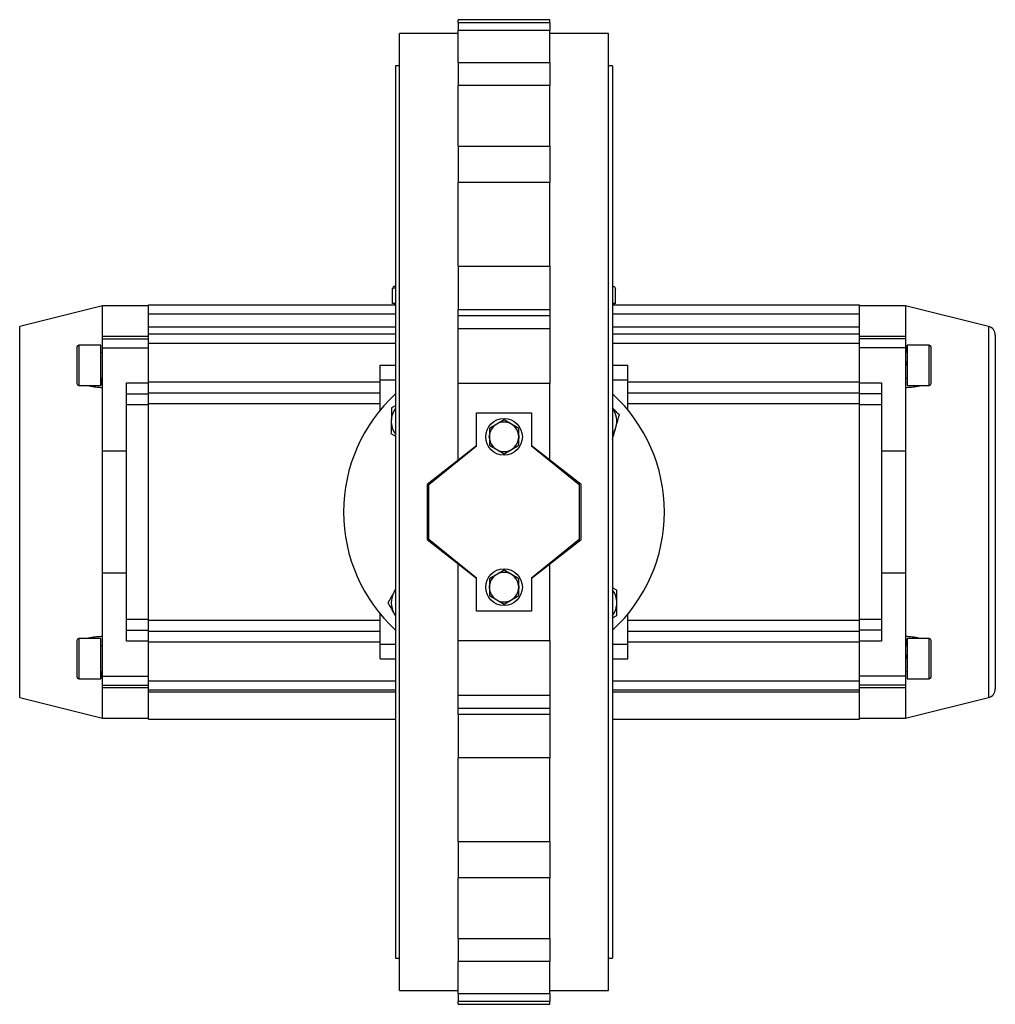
# Model space of a CAD drawing. Header units: millimetres. Extents: x 3 to 3779, y 3 to 2886.
# Tile 7 of 9: x 1686 to 2218, y 2349 to 2886. Entities that reach past the tile are written whole.
import ezdxf

# ---------------------------------------------------------------- set-up
doc = ezdxf.new("R2010")
doc.units = ezdxf.units.MM

msp = doc.modelspace()

# ---------------------------------------------------------------- linework, layer by layer
at = {"color": 7, "linetype": 'Continuous', "lineweight": 25}
for p, q in [((1975.21, 2886.33), (1925.21, 2886.33)), ((1925.21, 2884.85), (1925.21, 2886.33)), ((1925.21, 2884.85), (1975.21, 2884.85)), ((1925.21, 2884.85), (1925.21, 2880.49)), ((1975.21, 2884.85), (1975.21, 2886.33)), ((1975.21, 2884.85), (1975.21, 2880.49)), ((1925.21, 2878.83), (1893.21, 2878.83)), ((1893.21, 2356.83), (1893.21, 2878.83)), ((1975.21, 2880.49), (1925.21, 2880.49)), ((1925.21, 2863.06), (1925.21, 2880.49)), ((1975.21, 2863.06), (1975.21, 2880.49)), ((2007.21, 2878.83), (1975.21, 2878.83)), ((2007.21, 2356.83), (2007.21, 2878.83)), ((1925.21, 2863.06), (1975.21, 2863.06)), ((1925.21, 2863.06), (1925.21, 2850.42)), ((1975.21, 2863.06), (1975.21, 2850.42)), ((1893.21, 2861.13), (1890.96, 2861.13)), ((1890.96, 2861.13), (1890.96, 2374.53)), ((2009.46, 2861.13), (2007.21, 2861.13)), ((2009.46, 2861.13), (2009.46, 2374.53)), ((1975.21, 2850.42), (1925.21, 2850.42)), ((1925.21, 2817.28), (1925.21, 2850.42)), ((1975.21, 2817.28), (1975.21, 2850.42)), ((1925.21, 2817.28), (1975.21, 2817.28)), ((1925.21, 2817.28), (1925.21, 2797.59)), ((1975.21, 2817.28), (1975.21, 2797.59)), ((1975.21, 2797.59), (1925.21, 2797.59)), ((1925.21, 2751.97), (1925.21, 2797.59)), ((1975.21, 2751.97), (1975.21, 2797.59)), ((1925.21, 2751.97), (1975.21, 2751.97)), ((1925.21, 2751.97), (1925.21, 2728.27)), ((1975.21, 2751.97), (1975.21, 2728.27)), ((1889.41, 2739.76), (1890.96, 2740.21)), ((1889.41, 2731.63), (1889.41, 2739.76)), ((1890.96, 2740.83), (1890.21, 2740.83)), ((2009.46, 2740.83), (2010.11, 2740.83)), ((2011.02, 2731.63), (2011.02, 2739.76)), ((1731.21, 2730.33), (1686, 2719.06)), ((1756.21, 2730.33), (1731.21, 2730.33)), ((1731.21, 2713.8), (1731.21, 2730.33)), ((1756.21, 2725.83), (1756.21, 2730.83)), ((1756.21, 2730.83), (1890.96, 2730.83)), ((1890.96, 2731.63), (1889.41, 2731.63)), ((1890.21, 2731.63), (1890.21, 2730.83)), ((1925.21, 2728.27), (1975.21, 2728.27)), ((1925.21, 2724.75), (1925.21, 2728.27)), ((1975.21, 2728.27), (1975.21, 2724.75)), ((2010.11, 2731.63), (2009.46, 2731.63)), ((2009.46, 2730.83), (2144.21, 2730.83)), ((2011.02, 2731.63), (2010.11, 2731.63)), ((2010.21, 2730.83), (2010.21, 2731.63)), ((2144.21, 2725.83), (2144.21, 2730.83)), ((2169.21, 2730.33), (2144.21, 2730.33)), ((2214.42, 2719.06), (2169.21, 2730.33)), ((2169.21, 2730.33), (2169.21, 2713.8)), ((1756.21, 2718.83), (1756.21, 2725.83)), ((1975.21, 2724.75), (1925.21, 2724.75)), ((1925.21, 2717.83), (1925.21, 2724.75)), ((1975.21, 2724.75), (1975.21, 2717.83)), ((2144.21, 2718.83), (2144.21, 2725.83)), ((1756.21, 2714.83), (1756.21, 2718.83)), ((1925.21, 2717.83), (1975.21, 2717.83)), ((1925.21, 2687.83), (1925.21, 2717.83)), ((1975.21, 2717.83), (1975.21, 2687.83)), ((2144.21, 2714.83), (2144.21, 2718.83)), ((1731.21, 2713.8), (1756.21, 2713.8)), ((1731.21, 2712.33), (1731.21, 2713.8)), ((1731.21, 2712.33), (1756.21, 2712.33)), ((1731.21, 2707.33), (1731.21, 2712.33)), ((1756.21, 2709.83), (1756.21, 2714.83)), ((1890.96, 2714.83), (1756.21, 2714.83)), ((2144.21, 2714.83), (2009.46, 2714.83)), ((2144.21, 2709.83), (2144.21, 2714.83)), ((2144.21, 2713.8), (2169.21, 2713.8)), ((2169.21, 2712.33), (2144.21, 2712.33)), ((2169.21, 2713.8), (2169.21, 2712.33)), ((2169.21, 2712.33), (2169.21, 2707.33)), ((1730.21, 2708.83), (1718.21, 2708.83)), ((1730.21, 2686.83), (1730.21, 2708.83)), ((1731.21, 2651), (1731.21, 2707.33)), ((1731.21, 2707.33), (1756.21, 2707.33)), ((1756.21, 2688.83), (1756.21, 2709.83)), ((2144.21, 2688.83), (2144.21, 2709.83)), ((2169.21, 2707.33), (2144.21, 2707.33)), ((2170.21, 2708.33), (2169.21, 2708.33)), ((2169.21, 2707.33), (2169.21, 2651)), ((2169.71, 2708.32), (2170.21, 2708.32)), ((2182.21, 2708.83), (2170.21, 2708.83)), ((2170.21, 2708.83), (2170.21, 2686.83)), ((1731.21, 2704.83), (1730.21, 2704.83)), ((2170.21, 2704.83), (2169.23, 2704.83)), ((1731.09, 2697.84), (1731.09, 2697.84)), ((1882.71, 2697.83), (1890.96, 2697.83)), ((1882.71, 2689.83), (1882.71, 2697.83)), ((2009.46, 2697.83), (2017.71, 2697.83)), ((2017.71, 2689.83), (2017.71, 2697.83)), ((2169.34, 2697.82), (2169.34, 2697.82)), ((1730.21, 2690.83), (1731.2, 2690.83)), ((2169.21, 2690.83), (2170.21, 2690.83)), ((1718.21, 2686.83), (1730.21, 2686.83)), ((1730.72, 2687.34), (1730.21, 2687.34)), ((1730.21, 2687.33), (1731.21, 2687.33)), ((1744.21, 2688.33), (1756.21, 2688.33)), ((1744.21, 2682.33), (1744.21, 2688.33)), ((1756.21, 2682.83), (1756.21, 2688.83)), ((1882.71, 2673.51), (1882.71, 2689.83)), ((1925.21, 2646.05), (1925.21, 2687.83)), ((1975.21, 2687.83), (1925.21, 2687.83)), ((1975.21, 2646.05), (1975.21, 2687.83)), ((2017.71, 2673.51), (2017.71, 2689.83)), ((2144.21, 2682.83), (2144.21, 2688.83)), ((2144.21, 2688.33), (2156.21, 2688.33)), ((2156.21, 2688.33), (2156.21, 2682.33)), ((2170.21, 2686.83), (2182.21, 2686.83)), ((1744.21, 2682.33), (1756.21, 2682.33)), ((1744.21, 2676.33), (1744.21, 2682.33)), ((1756.21, 2676.83), (1756.21, 2682.83)), ((1756.21, 2682.83), (1882.71, 2682.83)), ((2017.71, 2682.83), (2144.21, 2682.83)), ((2144.21, 2676.83), (2144.21, 2682.83)), ((2156.21, 2682.33), (2144.21, 2682.33)), ((2156.21, 2682.33), (2156.21, 2676.33)), ((1744.21, 2559.33), (1744.21, 2676.33)), ((1756.21, 2676.33), (1744.21, 2676.33)), ((1756.21, 2558.83), (1756.21, 2676.83)), ((1890.96, 2675.68), (1888.89, 2674.56)), ((2144.21, 2558.83), (2144.21, 2676.83)), ((2156.21, 2676.33), (2144.21, 2676.33)), ((2156.21, 2676.33), (2156.21, 2559.33)), ((1935.21, 2653.83), (1935.21, 2671.83)), ((1935.21, 2671.83), (1965.21, 2671.83)), ((1965.21, 2671.83), (1965.21, 2653.83)), ((1946.21, 2665.76), (1942.21, 2663.45)), ((1950.21, 2668.07), (1946.21, 2665.76)), ((1954.21, 2665.76), (1950.21, 2668.07)), ((1958.21, 2663.45), (1954.21, 2665.76)), ((1888.55, 2660.7), (1890.96, 2659.23)), ((1935.21, 2653.83), (1908.21, 2632.83)), ((1909.21, 2632.83), (1935.21, 2653.83)), ((1942.21, 2654.21), (1946.21, 2651.9)), ((1954.21, 2651.9), (1958.21, 2654.21)), ((1992.21, 2632.83), (1965.21, 2653.83)), ((1965.21, 2653.83), (1991.21, 2632.83)), ((1731.21, 2584.66), (1731.21, 2651)), ((1744.21, 2651), (1731.21, 2651)), ((1946.21, 2651.9), (1950.21, 2649.59)), ((1950.21, 2649.59), (1954.21, 2651.9)), ((2169.21, 2651), (2156.21, 2651)), ((2169.21, 2651), (2169.21, 2584.66)), ((1908.21, 2632.83), (1908.21, 2602.83)), ((1909.21, 2602.83), (1909.21, 2632.83)), ((1991.21, 2632.83), (1991.21, 2602.83)), ((1992.21, 2602.83), (1992.21, 2632.83)), ((1908.21, 2602.83), (1935.21, 2581.83)), ((1935.21, 2581.83), (1909.21, 2602.83)), ((1965.21, 2581.83), (1992.21, 2602.83)), ((1991.21, 2602.83), (1965.21, 2581.83)), ((1925.21, 2547.83), (1925.21, 2589.61)), ((1975.21, 2547.83), (1975.21, 2589.61)), ((1731.21, 2584.66), (1744.21, 2584.66)), ((1731.21, 2528.33), (1731.21, 2584.66)), ((1946.21, 2583.76), (1942.21, 2581.45)), ((1950.21, 2586.07), (1946.21, 2583.76)), ((1954.21, 2583.76), (1950.21, 2586.07)), ((1958.21, 2581.45), (1954.21, 2583.76)), ((2156.21, 2584.66), (2169.21, 2584.66)), ((2169.21, 2584.66), (2169.21, 2528.33)), ((1935.21, 2563.83), (1935.21, 2581.83)), ((1965.21, 2581.83), (1965.21, 2563.83)), ((1890.96, 2575.44), (1890.32, 2574.33)), ((1890.32, 2574.33), (1890.96, 2575.32)), ((2011.71, 2575.26), (2009.46, 2576.56)), ((1942.21, 2572.21), (1946.21, 2569.9)), ((1946.21, 2569.9), (1950.21, 2567.59)), ((1950.21, 2567.59), (1954.21, 2569.9)), ((1954.21, 2569.9), (1958.21, 2572.21)), ((1882.71, 2545.83), (1882.71, 2562.15)), ((1890.32, 2562.33), (1890.96, 2561.34)), ((1890.32, 2562.33), (1890.96, 2561.22)), ((1965.21, 2563.83), (1935.21, 2563.83)), ((2017.71, 2545.83), (2017.71, 2562.15)), ((1744.21, 2559.33), (1756.21, 2559.33)), ((1744.21, 2553.33), (1744.21, 2559.33)), ((1756.21, 2552.83), (1756.21, 2558.83)), ((2009.46, 2560.11), (2011.71, 2561.4)), ((2144.21, 2559.33), (2156.21, 2559.33)), ((2144.21, 2552.83), (2144.21, 2558.83)), ((2156.21, 2559.33), (2156.21, 2553.33)), ((1744.21, 2553.33), (1756.21, 2553.33)), ((1744.21, 2547.33), (1744.21, 2553.33)), ((1756.21, 2546.83), (1756.21, 2552.83)), ((1756.21, 2552.83), (1882.71, 2552.83)), ((2017.71, 2552.83), (2144.21, 2552.83)), ((2156.21, 2553.33), (2144.21, 2553.33)), ((2144.21, 2546.83), (2144.21, 2552.83)), ((2156.21, 2553.33), (2156.21, 2547.33)), ((1730.21, 2548.83), (1718.21, 2548.83)), ((1730.21, 2548.83), (1730.21, 2548.83)), ((1730.21, 2526.83), (1730.21, 2548.83)), ((1756.21, 2547.33), (1744.21, 2547.33)), ((1756.21, 2525.83), (1756.21, 2546.83)), ((1882.71, 2537.83), (1882.71, 2545.83)), ((1925.21, 2547.83), (1975.21, 2547.83)), ((1925.21, 2517.83), (1925.21, 2547.83)), ((1975.21, 2547.83), (1975.21, 2517.83)), ((2017.71, 2537.83), (2017.71, 2545.83)), ((2156.21, 2547.33), (2144.21, 2547.33)), ((2144.21, 2525.83), (2144.21, 2546.83)), ((2170.21, 2548.33), (2169.21, 2548.33)), ((2169.71, 2548.32), (2170.21, 2548.32)), ((2182.21, 2548.83), (2170.21, 2548.83)), ((2170.21, 2548.83), (2170.21, 2526.83)), ((1731.21, 2544.83), (1730.21, 2544.83)), ((2170.21, 2544.83), (2169.23, 2544.83)), ((1731.09, 2537.84), (1731.09, 2537.84)), ((1882.71, 2537.83), (1890.96, 2537.83)), ((2009.46, 2537.83), (2017.71, 2537.83)), ((2169.34, 2537.82), (2169.34, 2537.82)), ((1730.21, 2530.83), (1731.2, 2530.83)), ((2169.21, 2530.83), (2170.21, 2530.83)), ((1718.21, 2526.83), (1730.21, 2526.83)), ((1730.72, 2527.34), (1730.21, 2527.34)), ((1730.21, 2527.33), (1731.21, 2527.33)), ((1731.21, 2528.33), (1756.21, 2528.33)), ((1731.21, 2523.33), (1731.21, 2528.33)), ((1756.21, 2520.83), (1756.21, 2525.83)), ((2169.21, 2528.33), (2144.21, 2528.33)), ((2144.21, 2520.83), (2144.21, 2525.83)), ((2169.21, 2528.33), (2169.21, 2523.33)), ((2170.21, 2526.83), (2182.21, 2526.83)), ((1731.21, 2523.33), (1756.21, 2523.33)), ((1731.21, 2521.86), (1731.21, 2523.33)), ((1731.21, 2505.33), (1731.21, 2521.86)), ((1756.21, 2521.86), (1731.21, 2521.86)), ((1756.21, 2519.53), (1756.21, 2520.83)), ((1756.21, 2520.83), (1890.96, 2520.83)), ((1756.21, 2504.83), (1756.21, 2519.53)), ((2009.46, 2520.83), (2144.21, 2520.83)), ((2169.21, 2523.33), (2144.21, 2523.33)), ((2169.21, 2521.86), (2144.21, 2521.86)), ((2144.21, 2519.53), (2144.21, 2520.83)), ((2144.21, 2504.83), (2144.21, 2519.53)), ((2169.21, 2523.33), (2169.21, 2521.86)), ((2169.21, 2521.86), (2169.21, 2505.33)), ((1686, 2516.6), (1731.21, 2505.33)), ((1975.21, 2517.83), (1925.21, 2517.83)), ((1925.21, 2510.91), (1925.21, 2517.83)), ((1975.21, 2517.83), (1975.21, 2510.91)), ((2169.21, 2505.33), (2214.42, 2516.6)), ((1925.21, 2510.91), (1975.21, 2510.91)), ((1925.21, 2507.39), (1925.21, 2510.91)), ((1975.21, 2510.91), (1975.21, 2507.39)), ((1731.21, 2505.33), (1756.21, 2505.33)), ((1756.21, 2504.83), (1890.96, 2504.83)), ((1975.21, 2507.39), (1925.21, 2507.39)), ((1925.21, 2507.39), (1925.21, 2483.7)), ((1975.21, 2507.39), (1975.21, 2483.7)), ((2009.46, 2504.83), (2144.21, 2504.83)), ((2144.21, 2505.33), (2169.21, 2505.33)), ((1975.21, 2483.7), (1925.21, 2483.7)), ((1925.21, 2438.07), (1925.21, 2483.7)), ((1975.21, 2438.07), (1975.21, 2483.7)), ((1925.21, 2438.07), (1975.21, 2438.07)), ((1925.21, 2438.07), (1925.21, 2418.38)), ((1975.21, 2438.07), (1975.21, 2418.38)), ((1975.21, 2418.38), (1925.21, 2418.38)), ((1925.21, 2385.24), (1925.21, 2418.38)), ((1975.21, 2385.24), (1975.21, 2418.38)), ((1925.21, 2385.24), (1975.21, 2385.24)), ((1925.21, 2385.24), (1925.21, 2372.6)), ((1975.21, 2385.24), (1975.21, 2372.6)), ((1890.96, 2374.53), (1893.21, 2374.53)), ((2007.21, 2374.53), (2009.46, 2374.53)), ((1975.21, 2372.6), (1925.21, 2372.6)), ((1925.21, 2355.17), (1925.21, 2372.6)), ((1975.21, 2355.17), (1975.21, 2372.6)), ((1893.21, 2356.83), (1925.21, 2356.83)), ((1925.21, 2355.17), (1975.21, 2355.17)), ((1925.21, 2355.17), (1925.21, 2350.81)), ((1975.21, 2356.83), (2007.21, 2356.83)), ((1975.21, 2355.17), (1975.21, 2350.81)), ((1975.21, 2350.81), (1925.21, 2350.81)), ((1925.21, 2349.33), (1925.21, 2350.81)), ((1925.21, 2349.33), (1975.21, 2349.33)), ((1975.21, 2349.33), (1975.21, 2350.81))]:
    msp.add_line(p, q, dxfattribs=at)
at = {"color": 8, "linetype": 'Continuous', "lineweight": 25}
for p, q in [((1756.21, 2725.83), (1890.96, 2725.83)), ((2009.46, 2725.83), (2144.21, 2725.83)), ((1686, 2516.6), (1686, 2719.06)), ((1756.21, 2718.83), (1890.96, 2718.83)), ((2009.46, 2718.83), (2144.21, 2718.83)), ((2214.42, 2719.06), (2214.42, 2516.6)), ((1718.21, 2708.83), (1718.21, 2686.83)), ((1756.21, 2709.83), (1890.96, 2709.83)), ((2009.46, 2709.83), (2144.21, 2709.83)), ((2182.21, 2686.83), (2182.21, 2708.83)), ((1756.21, 2688.83), (1882.71, 2688.83)), ((1882.71, 2689.83), (1890.96, 2689.83)), ((2009.46, 2689.83), (2017.71, 2689.83)), ((2017.71, 2688.83), (2144.21, 2688.83)), ((1882.71, 2676.83), (1756.21, 2676.83)), ((2144.21, 2676.83), (2017.71, 2676.83)), ((1756.21, 2558.83), (1882.71, 2558.83)), ((2017.71, 2558.83), (2144.21, 2558.83)), ((1718.21, 2548.83), (1718.21, 2526.83)), ((1882.71, 2546.83), (1756.21, 2546.83)), ((1882.71, 2545.83), (1890.96, 2545.83)), ((2009.46, 2545.83), (2017.71, 2545.83)), ((2144.21, 2546.83), (2017.71, 2546.83)), ((2182.21, 2526.83), (2182.21, 2548.83)), ((1756.21, 2525.83), (1890.96, 2525.83)), ((2009.46, 2525.83), (2144.21, 2525.83)), ((1890.96, 2519.53), (1756.21, 2519.53)), ((2144.21, 2519.53), (2009.46, 2519.53))]:
    msp.add_line(p, q, dxfattribs=at)
at = {"color": 7, "linetype": 'Continuous', "lineweight": 25, "flags": 128}
for points in [[(1942.18, 2658.36), (1942.2, 2659.63), (1942.24, 2659.97)], [(1958.23, 2659.56), (1958.23, 2658.12), (1958.22, 2657.95)], [(1942.2, 2576.1), (1942.2, 2577.54), (1942.21, 2577.71)], [(1958.25, 2577.3), (1958.22, 2576.03), (1958.18, 2575.69)]]:
    msp.add_lwpolyline(points, dxfattribs=at)
at = {"color": 7, "linetype": 'Continuous', "lineweight": 25}
for centre in [(1950.21, 2658.83), (1950.21, 2576.83)]:
    msp.add_circle(centre, 10, dxfattribs=at)
for centre, radius, start, end in [((2213.21, 2714.21), 5, 0, 76), ((1718.21, 2707.83), 1, 90, 180), ((2182.21, 2707.83), 1, 0, 90), ((1718.21, 2687.83), 1, 180, 270), ((2182.21, 2687.83), 1, 270, 0), ((1950.21, 2617.83), 87.5, 132.6208, 227.3792), ((1950.21, 2617.83), 87.5, 0, 47.3792), ((1900.72, 2667.33), 12, 144.3616, 178.5557), ((1999.71, 2667.33), 12, 344.25, 35.6384), ((1900.72, 2667.33), 12, 178.5557, 215.6384), ((1950.21, 2658.83), 8, 120, 180), ((1950.21, 2658.83), 8, 60, 120), ((1950.21, 2658.83), 8, 0, 60), ((1999.71, 2667.33), 12, 324.3616, 344.25), ((1950.21, 2658.83), 8, 180, 240), ((1950.21, 2658.83), 8, 300, 0), ((1950.21, 2658.83), 8, 240, 300), ((1950.21, 2617.83), 87.5, 312.6208, 0), ((1950.21, 2576.83), 8, 120, 180), ((1950.21, 2576.83), 8, 60, 120), ((1950.21, 2576.83), 8, 0, 60), ((1900.72, 2568.33), 12, 150, 210), ((1950.21, 2576.83), 8, 180, 240), ((1950.21, 2576.83), 8, 300, 0), ((1999.71, 2568.33), 12, 0, 35.6384), ((1950.21, 2576.83), 8, 240, 300), ((1999.71, 2568.33), 12, 324.3616, 0), ((1718.21, 2547.83), 1, 90, 180), ((2182.21, 2547.83), 1, 0, 90), ((1718.21, 2527.83), 1, 180, 270), ((2182.21, 2527.83), 1, 270, 0), ((2213.21, 2521.45), 5, 284, 0)]:
    msp.add_arc(centre, radius, start, end, dxfattribs=at)
for points, knots in [([(1890.32, 2740.83), (1890.3, 2740.83), (1890.13, 2740.82), (1889.82, 2740.59), (1889.55, 2740.04), (1889.41, 2739.76)], [0, 0, 0, 0, 0.070098, 0.530789, 1, 1, 1, 1]), ([(2009.46, 2740.22), (2009.52, 2740.33), (2009.74, 2740.74), (2009.95, 2740.79), (2010.11, 2740.83)], [0, 0, 0, 0, 0.28547, 1, 1, 1, 1]), ([(2010.11, 2740.83), (2010.13, 2740.83), (2010.29, 2740.82), (2010.6, 2740.59), (2010.88, 2740.04), (2011.02, 2739.76)], [0, 0, 0, 0, 0.0700983, 0.5307934, 1, 1, 1, 1]), ([(2218.21, 2714.21), (2218.21, 2714.13), (2218.21, 2713.98), (2218.21, 2712.71), (2218.21, 2710.61), (2218.21, 2707.56), (2218.21, 2703.56), (2218.21, 2698.62), (2218.21, 2692.77), (2218.21, 2686.1), (2218.21, 2678.7), (2218.21, 2670.69), (2218.21, 2662.22), (2218.21, 2653.42), (2218.21, 2644.47), (2218.21, 2635.48), (2218.21, 2626.6), (2218.21, 2617.83), (2218.21, 2609.06), (2218.21, 2600.18), (2218.21, 2591.19), (2218.21, 2582.24), (2218.21, 2573.44), (2218.21, 2564.97), (2218.21, 2556.96), (2218.21, 2549.56), (2218.21, 2542.89), (2218.21, 2537.04), (2218.21, 2532.1), (2218.21, 2528.1), (2218.21, 2525.05), (2218.21, 2522.95), (2218.21, 2521.68), (2218.21, 2521.53), (2218.21, 2521.45)], [0, 0, 0, 0, 0.028642, 0.058248, 0.088734, 0.119994, 0.151901, 0.184313, 0.217069, 0.25, 0.282931, 0.315687, 0.348099, 0.380006, 0.411266, 0.441752, 0.471358, 0.5, 0.528642, 0.558248, 0.588734, 0.619994, 0.651901, 0.684313, 0.717069, 0.75, 0.782931, 0.815687, 0.848099, 0.880006, 0.911266, 0.941752, 0.971358, 1, 1, 1, 1]), ([(1717.21, 2707.83), (1717.21, 2707.8), (1717.21, 2707.73), (1717.21, 2707.17), (1717.21, 2706.25), (1717.21, 2704.95), (1717.21, 2703.35), (1717.21, 2701.56), (1717.21, 2699.7), (1717.21, 2697.83), (1717.21, 2695.96), (1717.21, 2694.1), (1717.21, 2692.31), (1717.21, 2690.71), (1717.21, 2689.41), (1717.21, 2688.49), (1717.21, 2687.93), (1717.21, 2687.86), (1717.21, 2687.83)], [0, 0, 0, 0, 0.058259, 0.120005, 0.184321, 0.25, 0.31568, 0.379994, 0.441742, 0.5, 0.558258, 0.620006, 0.68432, 0.75, 0.815679, 0.879995, 0.941741, 1, 1, 1, 1]), ([(2169.65, 2704.83), (2169.65, 2704.89), (2169.66, 2705.94), (2169.67, 2707.18), (2169.69, 2708.03), (2169.7, 2708.26), (2169.71, 2708.3), (2169.71, 2708.32)], [0, 0, 0, 0, 0.025998, 0.452549, 0.820076, 0.901762, 1, 1, 1, 1]), ([(2169.71, 2708.32), (2169.71, 2707.99), (2169.71, 2707.34), (2169.71, 2706.18), (2169.71, 2705.34), (2169.71, 2704.83)], [0, 0, 0, 0, 0.280288, 0.560577, 1, 1, 1, 1]), ([(2183.21, 2687.83), (2183.21, 2687.86), (2183.21, 2687.93), (2183.21, 2688.49), (2183.21, 2689.41), (2183.21, 2690.71), (2183.21, 2692.31), (2183.21, 2694.1), (2183.21, 2695.96), (2183.21, 2697.83), (2183.21, 2699.7), (2183.21, 2701.56), (2183.21, 2703.35), (2183.21, 2704.95), (2183.21, 2706.25), (2183.21, 2707.17), (2183.21, 2707.73), (2183.21, 2707.8), (2183.21, 2707.83)], [0, 0, 0, 0, 0.058259, 0.120005, 0.184321, 0.25, 0.31568, 0.379994, 0.441742, 0.5, 0.558258, 0.620006, 0.68432, 0.75, 0.815679, 0.879995, 0.941741, 1, 1, 1, 1]), ([(2169.22, 2704.8), (2169.22, 2704.79), (2169.23, 2704.75), (2169.24, 2704.51), (2169.26, 2703.71), (2169.29, 2702.06), (2169.31, 2700.01), (2169.33, 2698.53), (2169.34, 2697.81)], [0, 0, 0, 0, 0.024852, 0.131336, 0.346315, 0.574962, 0.795699, 1, 1, 1, 1]), ([(1731.21, 2690.86), (1731.21, 2690.87), (1731.2, 2690.91), (1731.19, 2691.15), (1731.17, 2691.95), (1731.14, 2693.6), (1731.11, 2695.65), (1731.1, 2697.13), (1731.09, 2697.85)], [0, 0, 0, 0, 0.024852, 0.131336, 0.346315, 0.574962, 0.795699, 1, 1, 1, 1]), ([(1730.78, 2690.83), (1730.78, 2690.77), (1730.77, 2689.72), (1730.75, 2688.48), (1730.73, 2687.64), (1730.72, 2687.4), (1730.72, 2687.36), (1730.72, 2687.34)], [0, 0, 0, 0, 0.025997, 0.452548, 0.820076, 0.901762, 1, 1, 1, 1]), ([(1730.72, 2687.34), (1730.72, 2687.67), (1730.72, 2688.32), (1730.72, 2689.48), (1730.72, 2690.32), (1730.72, 2690.83)], [0, 0, 0, 0, 0.280289, 0.560578, 1, 1, 1, 1]), ([(1731.21, 2685.51), (1729.96, 2685.61), (1727.46, 2685.8), (1724.53, 2686.25), (1722.92, 2686.7), (1722.46, 2686.83)], [0, 0, 0, 0, 0.415353, 0.83012, 1, 1, 1, 1]), ([(2177.77, 2686.83), (2177.14, 2686.64), (2175.47, 2686.12), (2172.54, 2685.78), (2170.29, 2685.6), (2169.21, 2685.51)], [0, 0, 0, 0, 0.234579, 0.633795, 1, 1, 1, 1]), ([(1888.89, 2674.56), (1888.85, 2672.8), (1888.79, 2670.52), (1888.73, 2668.17), (1888.72, 2667.63)], [0, 0, 0, 0, 0.767632, 1, 1, 1, 1]), ([(2013.14, 2670.74), (2012.36, 2671.54), (2011.15, 2672.78), (2009.9, 2674.06), (2009.46, 2674.51)], [0, 0, 0, 0, 0.649109, 1, 1, 1, 1]), ([(2011.26, 2664.07), (2011.31, 2664.23), (2011.64, 2665.43), (2012.28, 2667.68), (2012.85, 2669.71), (2013.14, 2670.74)], [0, 0, 0, 0, 0.070099, 0.530789, 1, 1, 1, 1]), ([(1888.72, 2667.63), (1888.7, 2666.71), (1888.65, 2664.86), (1888.59, 2662.56), (1888.56, 2661.18), (1888.55, 2660.7)], [0, 0, 0, 0, 0.391368, 0.788636, 1, 1, 1, 1]), ([(2009.38, 2657.4), (2009.69, 2658.49), (2010.3, 2660.67), (2010.94, 2662.93), (2011.26, 2664.07)], [0, 0, 0, 0, 0.4954583, 1, 1, 1, 1]), ([(1942.21, 2663.45), (1942.21, 2663.41), (1942.21, 2661.89), (1942.21, 2660.34), (1942.21, 2658.83)], [0, 0, 0, 0, 0.026996, 1, 1, 1, 1]), ([(1942.21, 2658.83), (1942.21, 2657.67), (1942.21, 2656.12), (1942.21, 2654.6), (1942.21, 2654.21)], [0, 0, 0, 0, 0.746932, 1, 1, 1, 1]), ([(1958.21, 2658.83), (1958.21, 2660.34), (1958.21, 2661.89), (1958.21, 2663.41), (1958.21, 2663.45)], [0, 0, 0, 0, 0.973004, 1, 1, 1, 1]), ([(1958.21, 2654.21), (1958.21, 2654.6), (1958.21, 2656.12), (1958.21, 2657.67), (1958.21, 2658.83)], [0, 0, 0, 0, 0.253068, 1, 1, 1, 1]), ([(1942.21, 2581.45), (1942.21, 2581.06), (1942.21, 2579.54), (1942.21, 2577.99), (1942.21, 2576.83)], [0, 0, 0, 0, 0.253068, 1, 1, 1, 1]), ([(1958.21, 2576.83), (1958.21, 2577.99), (1958.21, 2579.54), (1958.21, 2581.06), (1958.21, 2581.45)], [0, 0, 0, 0, 0.746932, 1, 1, 1, 1]), ([(1890.32, 2574.33), (1890.24, 2574.19), (1889.62, 2573.11), (1888.45, 2571.08), (1887.39, 2569.25), (1886.86, 2568.33)], [0, 0, 0, 0, 0.0700988, 0.5307892, 1, 1, 1, 1]), ([(1942.21, 2576.83), (1942.21, 2575.32), (1942.21, 2573.77), (1942.21, 2572.25), (1942.21, 2572.21)], [0, 0, 0, 0, 0.973004, 1, 1, 1, 1]), ([(1958.21, 2572.21), (1958.21, 2572.25), (1958.21, 2573.77), (1958.21, 2575.32), (1958.21, 2576.83)], [0, 0, 0, 0, 0.026996, 1, 1, 1, 1]), ([(2011.71, 2568.33), (2011.71, 2569.25), (2011.71, 2571.1), (2011.71, 2573.41), (2011.71, 2574.78), (2011.71, 2575.26)], [0, 0, 0, 0, 0.391368, 0.788636, 1, 1, 1, 1]), ([(1886.86, 2568.33), (1887.1, 2567.92), (1887.78, 2566.74), (1888.93, 2564.74), (1889.86, 2563.14), (1890.32, 2562.33)], [0, 0, 0, 0, 0.2113643, 0.60308, 1, 1, 1, 1]), ([(2011.71, 2561.4), (2011.71, 2563.16), (2011.71, 2565.44), (2011.71, 2567.79), (2011.71, 2568.33)], [0, 0, 0, 0, 0.767633, 1, 1, 1, 1]), ([(1717.21, 2547.83), (1717.21, 2547.78), (1717.21, 2547.69), (1717.21, 2547.09), (1717.21, 2546.13), (1717.21, 2544.8), (1717.21, 2543.18), (1717.21, 2541.36), (1717.21, 2539.49), (1717.21, 2537.62), (1717.21, 2535.76), (1717.21, 2533.91), (1717.21, 2532.13), (1717.21, 2530.56), (1717.21, 2529.29), (1717.21, 2528.41), (1717.21, 2527.91), (1717.21, 2527.87), (1717.21, 2527.85)], [0, 0, 0, 0, 0.0586506, 0.1208119, 0.1855584, 0.2516796, 0.3178001, 0.3825464, 0.4447087, 0.5033578, 0.562007, 0.6241687, 0.6889152, 0.755036, 0.8211574, 0.8859023, 0.9480657, 1, 1, 1, 1]), ([(1722.66, 2548.83), (1723.28, 2549.02), (1724.96, 2549.54), (1727.89, 2549.88), (1730.14, 2550.06), (1731.21, 2550.15)], [0, 0, 0, 0, 0.234579, 0.633795, 1, 1, 1, 1]), ([(2169.21, 2550.15), (2170.46, 2550.05), (2172.96, 2549.86), (2175.9, 2549.41), (2177.5, 2548.96), (2177.97, 2548.83)], [0, 0, 0, 0, 0.415353, 0.83012, 1, 1, 1, 1]), ([(2169.65, 2544.83), (2169.65, 2544.89), (2169.66, 2545.94), (2169.67, 2547.18), (2169.69, 2548.03), (2169.7, 2548.26), (2169.71, 2548.3), (2169.71, 2548.32)], [0, 0, 0, 0, 0.025997, 0.452548, 0.820076, 0.901762, 1, 1, 1, 1]), ([(2169.71, 2548.32), (2169.71, 2547.99), (2169.71, 2547.34), (2169.71, 2546.18), (2169.71, 2545.34), (2169.71, 2544.83)], [0, 0, 0, 0, 0.280289, 0.560578, 1, 1, 1, 1]), ([(2183.21, 2527.83), (2183.21, 2527.86), (2183.21, 2527.93), (2183.21, 2528.49), (2183.21, 2529.41), (2183.21, 2530.71), (2183.21, 2532.31), (2183.21, 2534.1), (2183.21, 2535.96), (2183.21, 2537.83), (2183.21, 2539.7), (2183.21, 2541.56), (2183.21, 2543.35), (2183.21, 2544.95), (2183.21, 2546.25), (2183.21, 2547.17), (2183.21, 2547.73), (2183.21, 2547.8), (2183.21, 2547.83)], [0, 0, 0, 0, 0.058259, 0.120005, 0.184321, 0.25, 0.31568, 0.379994, 0.441742, 0.5, 0.558258, 0.620006, 0.68432, 0.75, 0.815679, 0.879995, 0.941741, 1, 1, 1, 1]), ([(2169.22, 2544.8), (2169.22, 2544.79), (2169.23, 2544.75), (2169.24, 2544.51), (2169.26, 2543.71), (2169.29, 2542.06), (2169.31, 2540.01), (2169.33, 2538.53), (2169.34, 2537.81)], [0, 0, 0, 0, 0.024852, 0.131336, 0.346315, 0.574962, 0.795699, 1, 1, 1, 1]), ([(1731.21, 2530.86), (1731.21, 2530.87), (1731.2, 2530.91), (1731.19, 2531.15), (1731.17, 2531.95), (1731.14, 2533.6), (1731.11, 2535.65), (1731.1, 2537.13), (1731.09, 2537.85)], [0, 0, 0, 0, 0.024852, 0.131336, 0.346315, 0.574962, 0.795699, 1, 1, 1, 1]), ([(1730.78, 2530.83), (1730.78, 2530.77), (1730.77, 2529.72), (1730.75, 2528.48), (1730.73, 2527.64), (1730.72, 2527.4), (1730.72, 2527.36), (1730.72, 2527.34)], [0, 0, 0, 0, 0.025998, 0.452549, 0.820076, 0.901762, 1, 1, 1, 1]), ([(1730.72, 2527.34), (1730.72, 2527.67), (1730.72, 2528.32), (1730.72, 2529.48), (1730.72, 2530.32), (1730.72, 2530.83)], [0, 0, 0, 0, 0.280288, 0.560577, 1, 1, 1, 1])]:
    msp.add_open_spline(points, degree=3, knots=knots, dxfattribs=at)

doc.saveas('drawing.dxf')
